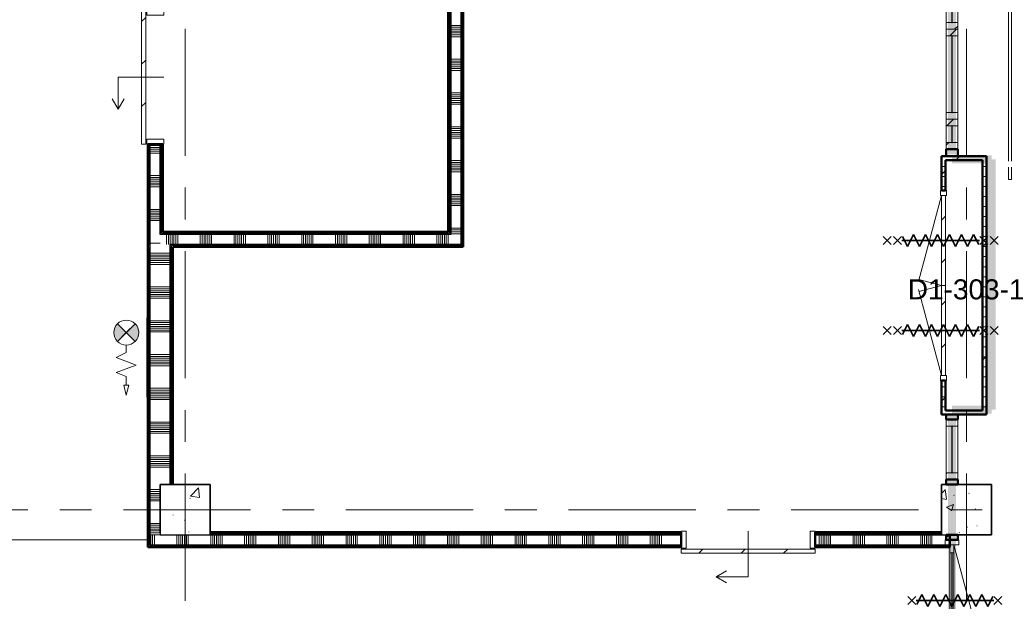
# Model space of a CAD drawing. Extents: x -2538 to 83400, y -8040 to 61900.
# Tile 75 of 105: x 68547 to 78377, y 6885 to 12695. Entities that reach past the tile are written whole.
import ezdxf

# ---------------------------------------------------------------- set-up
doc = ezdxf.new("R2010")
doc.units = 0
doc.header["$LTSCALE"] = 100
doc.linetypes.add('SCHEIDING_BRANDWEREND30', pattern=[4, 0.8, -2.4, 0.8])
doc.linetypes.add('stramien', pattern=[22.225, 12.7, -3.175, 3.175, -3.175])
for name, color, linetype, lineweight in [('00---0--FM-RUIMTENR', 7, 'Continuous', 18), ('BA20----_WANDEN', 14, 'Continuous', 50), ('BL$1A---_ALGEMEEN', 7, 'Continuous', 18), ('BL$7A---_STRAMIEN', 7, 'Continuous', 18), ('BL$8F---_HID-WAND', 7, 'Continuous', 18), ('BL20----_WANDEN', 7, 'Continuous', 25), ('BL28----_CONSTRUCTIES', 4, 'Continuous', 18), ('BL30----_BRANDSYMBOLEN', 14, 'Continuous', 35), ('BL30----_KOZIJNEN', 14, 'Continuous', 25), ('BL34----_BALUSTRADES', 1, 'Continuous', 18), ('BL40----_BRANDWERENDESCHEIDING_30MIN', 10, 'SCHEIDING_BRANDWEREND30', 80), ('BL80----_IN-LOS', 6, 'Continuous', 18)]:
    doc.layers.add(name, color=color, linetype=linetype, lineweight=lineweight)
doc.styles.add('Arial', font='arial.ttf', dxfattribs={"height": 200})
pattern_1 = [(50, (1253.4, 5927.3), (728.7365, -63.756), [76.2, -838.2]), (355, (1253.4, 5927.3), (-140.9716, 764.2276), [60.96, -670.56]), (100.451, (1314.1, 5922), (587.77, 700.467), [64.76, -712.36]), (46.184, (1253.4, 6130.5), (1084.316, -168.171), [114.3, -1257.3]), (96.636, (1343.8, 6116.5), (949.61, 989.71), [97.14, -1068.54]), (351.184, (1253.4, 6130.5), (949.62, 989.701), [91.44, -1005.84]), (21, (1355, 6079.7), (606.458, -409.0606), [76.2, -838.2]), (326, (1355, 6079.7), (247.208, 736.753), [60.96, -670.56]), (71.451, (1405.5, 6045.6), (853.668, 327.6855), [64.76, -712.36]), (37.5, (1253.4, 5927.32), (12.3547, 338.2201), [3.353, -659.079, 3.353, -677.367, -673.1]), (37.5, (1253.4, 5927.32), (12.3547, 338.2201), [-1343.152, 3.353, -669.747]), (7.5, (1253.4, 5927.32), (267.2789, 400.7221), [3.353, -384.759, 3.353, -643.839, -256.54]), (7.5, (1253.4, 5927.32), (267.2789, 400.7221), [-1035.304, 3.353, -253.187]), (327.5, (1026.82, 5927.32), (542.3633, -22.9153), [3.353, -250.647, 3.353, -789.127, -1051.56]), (327.5, (1026.82, 5927.32), (542.3633, -22.9153), [-1046.48, 3.353, -1048.207]), (317.5, (925.22, 5927.3), (592.517, 101.707), [3.353, -326.847, 3.353, -522.935, -746.76]), (317.5, (925.22, 5927.3), (592.517, 101.707), [-856.488, 3.353, -743.407])]
pattern_2 = [(45, (1253.4, 5927.3), (-353.5534, 353.5534), [])]
pattern_3 = [(270, (71275, 10575), (500, 2e-12), []), (270, (71225, 10575), (500, 2e-12), []), (270, (71175, 10575), (500, 2e-12), []), (270, (71125, 10575), (500, 2e-12), [])]
pattern_4 = [(1e-13, (72825, 15475), (-9e-13, 500), []), (1e-13, (72825, 15425), (-9e-13, 500), []), (1e-13, (72825, 15375), (-9e-13, 500), []), (1e-13, (72825, 15325), (-9e-13, 500), [])]
pattern_5 = [(90, (74030, 7425), (-500, -2e-12), []), (90, (74080, 7425), (-500, -2e-12), []), (90, (74130, 7425), (-500, -2e-12), []), (90, (74180, 7425), (-500, -2e-12), [])]
pattern_6 = [(180, (70075, 9437.5), (-2e-12, -500), []), (180, (70075, 9487.5), (-2e-12, -500), []), (180, (70075, 9537.5), (-2e-12, -500), []), (180, (70075, 9587.5), (-2e-12, -500), [])]
pattern_7 = [(0, (1253.39, 5927.32), (0, 100), []), (45, (1253.4, 5927.3), (-565.6854, 565.6854), [])]
pattern_8 = [(315, (-3992.68, 76516.6), (212.132, 212.132), [])]
pattern_9 = [(135, (530.18, -76601.6), (-212.132, -212.132), [])]
pattern_10 = [(180, (69975, 23375), (6e-13, -500), []), (180, (69975, 23425), (6e-13, -500), []), (180, (69975, 23475), (6e-13, -500), []), (180, (69975, 23525), (6e-13, -500), [])]

# ---------------------------------------------------------------- blocks, each defined once
blk = doc.blocks.new('32_DR_AMC_s_enkele schuifdeur_dt1 - 1340x2160-V93-1')
at = {"layer": 'BL30----_KOZIJNEN', "lineweight": 18}
h = blk.add_hatch(dxfattribs=at)
h.set_pattern_fill('FP_450', color=256, style=0, pattern_type=2)
h.set_pattern_definition([(135, (6517.7, -68646.6), (-500, -500), []), (135, (6517.7, -68476.6), (-500, -500), []), (135, (6517.7, -68466.6), (-500, -500), []), (135, (6517.7, -68456.6), (-500, -500), []), (135, (6517.7, -68446.6), (-500, -500), []), (135, (6517.7, -68436.6), (-500, -500), []), (135, (6517.7, -68426.6), (-500, -500), []), (135, (6517.7, -68416.6), (-500, -500), [])])
h.paths.add_polyline_path([(995, -85), (995, 85), (945, 85), (945, -85)], flags=0)
h = blk.add_hatch(dxfattribs=at)
h.set_pattern_fill('FP_451', color=256, style=0, pattern_type=2)
h.set_pattern_definition([(135, (6517.68, -68646.6), (-212.132, -212.132), [])])
h.paths.add_polyline_path([(995, -95), (-345, -95), (-345, -135), (995, -135)], flags=0)
at = {"layer": 'BL$1A---_ALGEMEEN'}
for p, q in [((325, 84.9), (325, -371)), ((325, -371), (645, -371)), ((645, -371), (541.1, -311)), ((645, -371), (541.1, -431))]:
    blk.add_line(p, q, dxfattribs=at)
at = {"layer": 'BL30----_KOZIJNEN', "lineweight": 18}
for p, q in [((-345, -85), (-345, 85)), ((-345, 85), (-295, 85)), ((-295, 85), (-295, -85)), ((945, -85), (945, 85)), ((945, 85), (995, 85)), ((995, 85), (995, -85)), ((-295, -85), (-345, -85)), ((-345, -95), (995, -95)), ((-345, -135), (-345, -95)), ((995, -85), (945, -85)), ((995, -95), (995, -135)), ((995, -135), (-345, -135))]:
    blk.add_line(p, q, dxfattribs=at)
blk = doc.blocks.new('32_DR_AMC_s_enkele schuifdeur_dt1 - 1340x2160-V106-1')
at = {"layer": 'BL30----_KOZIJNEN', "lineweight": 18}
h = blk.add_hatch(dxfattribs=at)
h.set_pattern_fill('FP_483', color=256, style=0, pattern_type=2)
h.set_pattern_definition([(225, (74891.6, 1572.68), (212.132, -212.132), [])])
h.paths.add_polyline_path([(995, 135), (-345, 135), (-345, 95), (995, 95)], flags=0)
at = {"layer": 'BL$1A---_ALGEMEEN'}
for p, q in [((645, 371), (541.1, 431)), ((325, -84.9), (325, 371)), ((325, 371), (645, 371)), ((645, 371), (541.1, 311))]:
    blk.add_line(p, q, dxfattribs=at)
at = {"layer": 'BL30----_KOZIJNEN', "lineweight": 18}
for p, q in [((995, 135), (-345, 135)), ((-345, 135), (-345, 95)), ((995, 95), (995, 135)), ((-345, 95), (995, 95)), ((-295, 85), (-345, 85)), ((-345, 85), (-345, -85)), ((-295, -85), (-295, 85)), ((995, 85), (945, 85)), ((945, 85), (945, -85)), ((995, -85), (995, 85)), ((-345, -85), (-295, -85)), ((945, -85), (995, -85))]:
    blk.add_line(p, q, dxfattribs=at)
blk = doc.blocks.new('32_WN_AMC_h_raam met bovenlicht - 900x2700 bovenlicht 2014_wbdbo30-V127-1')
at = {"layer": 'BL30----_KOZIJNEN', "lineweight": 18}
h = blk.add_hatch(dxfattribs=at)
h.set_pattern_fill('FP_538', color=256, style=0, pattern_type=2)
h.set_pattern_definition([(135, (7122.68, -76601.61), (-91.92388, -91.92388), [])])
h.paths.add_polyline_path([(450, -57), (450, 57), (383, 57), (383, -57)], flags=0)
h.paths.add_polyline_path([(-383, -57), (-383, 57), (-450, 57), (-450, -57)], flags=0)
for p, q in [((-450, 57), (-450, -57)), ((-383, 57), (-450, 57)), ((-383, -57), (-383, 57)), ((383, 57), (-383, 57)), ((450, 57), (383, 57)), ((383, 57), (383, -57)), ((450, -57), (450, 57)), ((-450, -57), (-383, -57)), ((-383, -57), (383, -57)), ((383, -57), (450, -57))]:
    blk.add_line(p, q, dxfattribs=at)
at = {"layer": 'BL30----_KOZIJNEN'}
for p, q in [((383, 3), (-383, 3)), ((-383, 3), (-383, -3)), ((383, -3), (383, 3)), ((-383, -3), (383, -3))]:
    blk.add_line(p, q, dxfattribs=at)
blk = doc.blocks.new('32_WN_AMC_h_raam met bovenlicht - 900x2700 bovenlicht 2014_wbdbo30-V128-1')
at = {"layer": 'BL30----_KOZIJNEN', "lineweight": 18}
h = blk.add_hatch(dxfattribs=at)
h.set_pattern_fill('FP_539', color=256, style=0, pattern_type=2)
h.set_pattern_definition([(135, (6222.68, -76601.61), (-91.92388, -91.92388), [])])
h.paths.add_polyline_path([(450, -57), (450, 57), (383, 57), (383, -57)], flags=0)
h.paths.add_polyline_path([(-383, -57), (-383, 57), (-450, 57), (-450, -57)], flags=0)
for p, q in [((-450, 57), (-450, -57)), ((-383, 57), (-450, 57)), ((-383, -57), (-383, 57)), ((383, 57), (-383, 57)), ((450, 57), (383, 57)), ((383, 57), (383, -57)), ((450, -57), (450, 57)), ((-450, -57), (-383, -57)), ((-383, -57), (383, -57)), ((383, -57), (450, -57))]:
    blk.add_line(p, q, dxfattribs=at)
at = {"layer": 'BL30----_KOZIJNEN'}
for p, q in [((383, 3), (-383, 3)), ((-383, 3), (-383, -3)), ((383, -3), (383, 3)), ((-383, -3), (383, -3))]:
    blk.add_line(p, q, dxfattribs=at)
blk = doc.blocks.new('32_WN_AMC_h_raam met bovenlicht - 300x2700 bovenlicht 2014_wbdbo30-2957931-1')
at = {"layer": 'BL30----_KOZIJNEN', "lineweight": 18}
h = blk.add_hatch(dxfattribs=at)
h.set_pattern_fill('FP_540', color=256, style=0, pattern_type=2)
h.set_pattern_definition([(135, (5622.68, -76601.61), (-91.92388, -91.92388), [])])
h.paths.add_polyline_path([(150, 57), (83, 57), (83, -57), (150, -57), (150, 4.3)], flags=0)
h.paths.add_polyline_path([(-83, 57), (-150, 57), (-150, -57), (-83, -57), (-83, 4.3)], flags=0)
for p, q in [((-150, 57), (-150, -57)), ((-83, 57), (-150, 57)), ((-83, -57), (-83, 57)), ((83, 57), (-83, 57)), ((150, 57), (83, 57)), ((83, 57), (83, -57)), ((150, -57), (150, 57)), ((-150, -57), (-83, -57)), ((-83, -57), (83, -57)), ((83, -57), (150, -57))]:
    blk.add_line(p, q, dxfattribs=at)
at = {"layer": 'BL30----_KOZIJNEN'}
for p, q in [((83, 3), (-83, 3)), ((-83, 3), (-83, -3)), ((83, -3), (83, 3)), ((-83, -3), (83, -3))]:
    blk.add_line(p, q, dxfattribs=at)
blk = doc.blocks.new('32_DR_AMC_s_dubbele deur_dt1 - 1900x2160_wbdbo60-V129-1')
at = {"layer": 'BL30----_KOZIJNEN', "lineweight": 18}
h = blk.add_hatch(dxfattribs=at)
h.set_pattern_fill('FP_541', color=256, style=0, pattern_type=2)
h.set_pattern_definition(pattern_8)
h.paths.add_polyline_path([(-780, -20), (120, -20), (120, 20), (-780, 20)], flags=0)
h = blk.add_hatch(dxfattribs=at)
h.set_pattern_fill('FP_541', color=256, style=0, pattern_type=2)
h.set_pattern_definition(pattern_8)
h.paths.add_polyline_path([(120, -20), (1020, -20), (1020, 20), (120, 20)], flags=0)
at = {"layer": 'BL30----_BRANDSYMBOLEN'}
for p, q in [((-370, 603.6), (-290, 523.6)), ((-290, 603.6), (-370, 523.6)), ((610, 603.6), (530, 523.6)), ((530, 603.6), (610, 523.6)), ((-290, 498.7), (-370, 418.6)), ((-370, 498.7), (-290, 418.6)), ((530, 498.7), (610, 418.6)), ((610, 498.7), (530, 418.6)), ((-270, 358.6), (-370, 408.6)), ((-330, 416.3), (-330, -358.7)), ((-330, 416.3), (-330, -358.7)), ((510, 358.6), (610, 408.6)), ((570, 416.3), (570, -358.7)), ((570, 416.3), (570, -358.7)), ((-390, 298.6), (-270, 358.6)), ((-270, 238.6), (-390, 298.6)), ((630, 298.6), (510, 358.6)), ((510, 238.6), (630, 298.6)), ((-390, 178.6), (-270, 238.6)), ((630, 178.6), (510, 238.6)), ((-270, 118.6), (-390, 178.6)), ((-390, 58.6), (-270, 118.6)), ((510, 118.6), (630, 178.6)), ((630, 58.6), (510, 118.6)), ((-270, -1.4), (-390, 58.6)), ((510, -1.4), (630, 58.6)), ((-390, -61.4), (-270, -1.4)), ((-270, -121.4), (-390, -61.4)), ((630, -61.4), (510, -1.4)), ((510, -121.4), (630, -61.4)), ((-390, -181.4), (-270, -121.4)), ((-270, -241.4), (-390, -181.4)), ((630, -181.4), (510, -121.4)), ((510, -241.4), (630, -181.4)), ((-390, -301.4), (-270, -241.4)), ((630, -301.4), (510, -241.4)), ((-290, -351.4), (-390, -301.4)), ((-370, -361.4), (-290, -441.4)), ((-290, -361.4), (-370, -441.4)), ((530, -351.4), (630, -301.4)), ((610, -361.4), (530, -441.4)), ((530, -361.4), (610, -441.4)), ((-370, -466.4), (-290, -546.4)), ((-290, -466.4), (-370, -546.4)), ((610, -466.4), (530, -546.4)), ((530, -466.4), (610, -546.4))]:
    blk.add_line(p, q, dxfattribs=at)
at = {"layer": 'BL30----_KOZIJNEN', "lineweight": 18}
for p, q in [((-780, 20), (79, 250.2)), ((120, 20), (59.7, 245)), ((120, 20), (180.3, 245)), ((1020, 20), (161, 250.2)), ((-780, 30), (-830, 30)), ((-830, 30), (-830, -30)), ((-780, -30), (-780, 30)), ((120, 20), (-780, 20)), ((-780, 20), (-780, -20)), ((120, -20), (120, 20)), ((1020, 20), (120, 20)), ((120, 20), (120, -20)), ((1070, 30), (1020, 30)), ((1020, 30), (1020, -30)), ((1020, -20), (1020, 20)), ((1070, -30), (1070, 30)), ((-830, -30), (-780, -30)), ((-780, -20), (120, -20)), ((120, -20), (1020, -20)), ((1020, -30), (1070, -30))]:
    blk.add_line(p, q, dxfattribs=at)
blk = doc.blocks.new('32_WN_AMC_h_raam met bovenlicht - 600x2700 bovenlicht 2014_wbdbo30-V130-1')
at = {"layer": 'BL30----_KOZIJNEN', "lineweight": 18}
h = blk.add_hatch(dxfattribs=at)
h.set_pattern_fill('FP_542', color=256, style=0, pattern_type=2)
h.set_pattern_definition([(135, (2472.68, -76601.61), (-91.92388, -91.92388), [])])
h.paths.add_polyline_path([(300, -57), (300, 57), (233, 57), (233, -57)], flags=0)
h.paths.add_polyline_path([(-233, -57), (-233, 57), (-300, 57), (-300, -57)], flags=0)
for p, q in [((-300, 57), (-300, -57)), ((-233, 57), (-300, 57)), ((-233, -57), (-233, 57)), ((233, 57), (-233, 57)), ((300, 57), (233, 57)), ((233, 57), (233, -57)), ((300, -57), (300, 57)), ((-300, -57), (-233, -57)), ((-233, -57), (233, -57)), ((233, -57), (300, -57))]:
    blk.add_line(p, q, dxfattribs=at)
at = {"layer": 'BL30----_KOZIJNEN'}
for p, q in [((233, 3), (-233, 3)), ((-233, 3), (-233, -3)), ((233, -3), (233, 3)), ((-233, -3), (233, -3))]:
    blk.add_line(p, q, dxfattribs=at)
blk = doc.blocks.new('32_DR_AMC_s_dubbele deur met bovenpaneel_dt5 - 2325x2700_wbdbo30-2935310-1')
at = {"layer": 'BL30----_KOZIJNEN', "lineweight": 18}
h = blk.add_hatch(dxfattribs=at)
h.set_pattern_fill('FP_546', color=256, style=0, pattern_type=2)
h.set_pattern_definition([(135, (530.2, -76601.6), (-500, -500), []), (135, (530.2, -76431.6), (-500, -500), []), (135, (530.2, -76421.6), (-500, -500), []), (135, (530.2, -76411.6), (-500, -500), []), (135, (530.2, -76401.6), (-500, -500), []), (135, (530.2, -76391.6), (-500, -500), []), (135, (530.2, -76381.6), (-500, -500), []), (135, (530.2, -76371.6), (-500, -500), [])])
h.paths.add_polyline_path([(1282.5, -67), (1282.5, 67), (1232.5, 67), (1232.5, -67)], flags=0)
h.paths.add_polyline_path([(-992.5, 67), (-1042.5, 67), (-1042.5, -67), (-992.5, -67), (-992.5, 4.3)], flags=0)
h = blk.add_hatch(dxfattribs=at)
h.set_pattern_fill('FP_545', color=256, style=0, pattern_type=2)
h.set_pattern_definition(pattern_9)
h.paths.add_polyline_path([(120, 20), (40, 20), (40, -20), (120, -20)], flags=0)
h.paths.add_polyline_path([(-912.5, 20), (-992.5, 20), (-992.5, -20), (-912.5, -20), (-912.5, 4.3)], flags=0)
h = blk.add_hatch(dxfattribs=at)
h.set_pattern_fill('FP_545', color=256, style=0, pattern_type=2)
h.set_pattern_definition(pattern_9)
h.paths.add_polyline_path([(1232.5, 20), (1152.5, 20), (1152.5, -20), (1232.5, -20)], flags=0)
h.paths.add_polyline_path([(200, -20), (200, 20), (120, 20), (120, -20)], flags=0)
at = {"layer": 'BL30----_BRANDSYMBOLEN'}
for p, q in [((-396.2, 498.7), (-476.2, 418.6)), ((-476.2, 498.7), (-396.2, 418.6)), ((636.2, 498.7), (716.2, 418.6)), ((716.2, 498.7), (636.2, 418.6)), ((-376.2, 358.6), (-476.2, 408.6)), ((-436.3, 416.3), (-436.3, -358.7)), ((-436.3, 416.3), (-436.3, -358.7)), ((616.2, 358.6), (716.2, 408.6)), ((676.2, 416.3), (676.2, -358.7)), ((676.2, 416.3), (676.2, -358.7)), ((-496.3, 298.6), (-376.2, 358.6)), ((-376.2, 238.6), (-496.3, 298.6)), ((736.3, 298.6), (616.2, 358.6)), ((616.2, 238.6), (736.3, 298.6)), ((-496.3, 178.6), (-376.2, 238.6)), ((736.3, 178.6), (616.2, 238.6)), ((-376.2, 118.6), (-496.3, 178.6)), ((-496.3, 58.6), (-376.2, 118.6)), ((616.2, 118.6), (736.3, 178.6)), ((736.3, 58.6), (616.2, 118.6)), ((-376.2, -1.4), (-496.3, 58.6)), ((616.2, -1.4), (736.3, 58.6)), ((-496.3, -61.4), (-376.2, -1.4)), ((-376.2, -121.4), (-496.3, -61.4)), ((736.3, -61.4), (616.2, -1.4)), ((616.2, -121.4), (736.3, -61.4)), ((-496.3, -181.4), (-376.2, -121.4)), ((-376.2, -241.4), (-496.3, -181.4)), ((736.3, -181.4), (616.2, -121.4)), ((616.2, -241.4), (736.3, -181.4)), ((-496.3, -301.4), (-376.2, -241.4)), ((736.3, -301.4), (616.2, -241.4)), ((-396.3, -351.4), (-496.3, -301.4)), ((-476.2, -361.4), (-396.2, -441.4)), ((-396.2, -361.4), (-476.2, -441.4)), ((716.2, -361.4), (636.2, -441.4)), ((636.2, -361.4), (716.2, -441.4)), ((636.3, -351.4), (736.3, -301.4))]:
    blk.add_line(p, q, dxfattribs=at)
at = {"layer": 'BL30----_KOZIJNEN', "lineweight": 18}
for p, q in [((-992.5, 20), (64.8, 303.3)), ((120, 20), (45.5, 298.1)), ((120, 20), (194.5, 298.1)), ((1232.5, 20), (175.2, 303.3)), ((-1042.5, 67), (-1042.5, -67)), ((-992.5, 67), (-1042.5, 67)), ((-992.5, -67), (-992.5, 67)), ((-912.5, 20), (-992.5, 20)), ((-992.5, 20), (-992.5, -20)), ((-912.5, -20), (-912.5, 20)), ((-912.5, 20), (40, 20)), ((40, 3), (-912.5, 3)), ((-912.5, 3), (-912.5, -3)), ((120, 20), (40, 20)), ((40, 20), (40, -20)), ((40, -3), (40, 3)), ((120, -20), (120, 20)), ((200, 20), (120, 20)), ((120, 20), (120, -20)), ((200, -20), (200, 20)), ((200, 20), (1152.5, 20)), ((1152.5, 3), (200, 3)), ((200, 3), (200, -3)), ((1232.5, 20), (1152.5, 20)), ((1152.5, 20), (1152.5, -20)), ((1152.5, -3), (1152.5, 3)), ((1282.5, 67), (1232.5, 67)), ((1232.5, 67), (1232.5, -67)), ((1232.5, -20), (1232.5, 20)), ((1282.5, -67), (1282.5, 67)), ((-1042.5, -67), (-992.5, -67)), ((-992.5, -20), (-912.5, -20)), ((-912.5, -3), (40, -3)), ((40, -20), (-912.5, -20)), ((40, -20), (120, -20)), ((120, -20), (200, -20)), ((200, -3), (1152.5, -3)), ((1152.5, -20), (200, -20)), ((1152.5, -20), (1232.5, -20)), ((1232.5, -67), (1282.5, -67))]:
    blk.add_line(p, q, dxfattribs=at)
blk = doc.blocks.new('65_SE_brandslanghaspel in kast-3D - 810 x 215 x 915-1263130-1')
at = {"layer": 'BL$1A---_ALGEMEEN'}
blk.add_hatch(color=256, dxfattribs=at).paths.add_polyline_path([(51, 426.8), (139.4, 338.4), (227.7, 426.8), (205.9, 444.3), (180.6, 456.4), (153.4, 462.7), (125.4, 462.7), (98.1, 456.4), (72.8, 444.3)], flags=0)
at = {"layer": 'BL80----_IN-LOS'}
blk.add_hatch(color=256, dxfattribs=at).paths.add_polyline_path([(51, 250), (72.9, 232.6), (98.1, 220.4), (125.4, 214.2), (153.4, 214.2), (180.7, 220.4), (205.9, 232.6), (227.7, 250.1), (139.3, 338.4), (103.8, 302.9)], flags=0)
at = {"layer": 'BL$1A---_ALGEMEEN'}
for p, q in [((-260.7, 438.4), (-300.6, 338.4)), ((-185.6, 238.4), (-260.7, 438.4)), ((-110.6, 438.4), (-185.6, 238.4)), ((-60.7, 338.4), (-110.6, 438.4)), ((50.9, 250), (227.8, 426.8)), ((227.8, 250), (50.9, 426.8)), ((51, 426.8), (139.4, 338.4)), ((139.4, 338.4), (227.7, 426.8)), ((-385.7, 363.4), (-485.7, 338.4)), ((-485.7, 338.4), (-385.7, 313.4)), ((-385.7, 313.4), (-385.7, 363.4)), ((-300.6, 338.4), (-385.7, 338.4)), ((14.3, 338.4), (-60.7, 338.4)), ((139.3, 338.4), (51, 250)), ((227.7, 250.1), (139.3, 338.4)), ((-456.5, 125), (-504.6, 133.2)), ((-504.6, 133.2), (285.3, 133.2)), ((-504.6, 125), (-504.6, 133.2)), ((-456.5, 125), (-504.6, 133.2)), ((-504.6, 133.2), (285.3, 133.2)), ((-504.6, 125), (-504.6, 133.2)), ((237.2, 125), (285.3, 133.2)), ((237.2, 125), (285.3, 133.2)), ((285.3, 133.2), (285.3, 125)), ((285.3, 133.2), (285.3, 125))]:
    blk.add_line(p, q, dxfattribs=at)
blk.add_circle((139.4, 338.4), 125, dxfattribs=at)
for centre, start, end in [((139.4, 338.5), 44.97827, 135.02173), ((139.3, 338.4), 224.99346, 315.03692)]:
    blk.add_arc(centre, 125, start, end, dxfattribs=at)
blk = doc.blocks.new('Railing - AL_34_baluster_ rond met afstandhouders_enkel-1404252-1')
at = {"layer": 'BL34----_BALUSTRADES'}
for p, q in [((124, 2.5), (29.7, 2.5)), ((124, 30), (184, 30)), ((124, 30), (124, -30)), ((124, -2.5), (124, 2.5)), ((184, -30), (184, 30)), ((29.9, -2.5), (124, -2.5)), ((184, -30), (124, -30))]:
    blk.add_line(p, q, dxfattribs=at)
for radius, start, end in [(30, 95.32624, 269.45054), (26, 0, 180), (25, 360, 180), (30, 269.45054, 95.32624), (26, 180, 0), (25, 180, 360)]:
    blk.add_arc((0, 0), radius, start, end, dxfattribs=at)
blk = doc.blocks.new('Railing - Railing-1406585-1')
at = {"layer": 'BL34----_BALUSTRADES'}
for p, q in [((77166.6, 8872.7), (77196.6, 8872.7)), ((77166.6, 8752.7), (77166.6, 8872.7)), ((77196.6, 8752.7), (77196.6, 8872.7)), ((77166.6, 7052.7), (77166.6, 8692.7)), ((77196.6, 7052.7), (77196.6, 8692.7)), ((77166.6, 5352.7), (77166.6, 6992.7)), ((77196.6, 5352.7), (77196.6, 6992.7)), ((77166.6, 5172.7), (77166.6, 5292.7)), ((77196.6, 5172.7), (77196.6, 5292.7)), ((77196.6, 5172.7), (77166.6, 5172.7))]:
    blk.add_line(p, q, dxfattribs=at)
at = {"extrusion": (0, 0, -1), "zscale": -1, "rotation": 180}
blk.add_blockref('Railing - AL_34_baluster_ rond met afstandhouders_enkel-1404252-1', (-77031.6, 7022.7), dxfattribs=at)

msp = doc.modelspace()

# ---------------------------------------------------------------- hatches: boundary and pattern name
at = {"layer": 'BA20----_WANDEN', "lineweight": 18}
h = msp.add_hatch(dxfattribs=at)
h.set_pattern_fill('FP_652', color=256, angle=90, style=0, pattern_type=2)
h.set_pattern_definition(pattern_10)
h.paths.add_polyline_path([(69837.5, 10425), (69837.5, 11450), (69825, 11450), (69825, 10425)], flags=0)
h.paths.add_polyline_path([(69825, 12790), (69837.5, 12790), (69837.5, 18410), (69825, 18410), (69825, 13128)], flags=0)
h.paths.add_polyline_path([(69837.5, 19750), (69837.5, 21650), (69825, 21650), (69825, 19750)], flags=0)
h.paths.add_polyline_path([(69837.5, 22990), (69837.5, 26750), (69825, 26750), (69825, 22990)], flags=0)
h.paths.add_polyline_path([(69837.5, 28090), (69837.5, 33885), (69825, 33885), (69825, 28090)], flags=0)
h.paths.add_polyline_path([(69825, 35225), (69837.5, 35225), (69837.5, 35925), (69825, 35925), (69825, 35445.5)], flags=0)
h = msp.add_hatch(dxfattribs=at)
h.set_pattern_fill('FP_652', color=256, angle=90, style=0, pattern_type=2)
h.set_pattern_definition(pattern_10)
h.paths.add_polyline_path([(69837.5, 10437.5), (69850, 10437.5), (69850, 11450), (69837.5, 11450), (69837.5, 10450)], flags=0)
h.paths.add_polyline_path([(69850, 12790), (69850, 18410), (69837.5, 18410), (69837.5, 12790)], flags=0)
h.paths.add_polyline_path([(69837.5, 19750), (69850, 19750), (69850, 21650), (69837.5, 21650), (69837.5, 19823.3)], flags=0)
h.paths.add_polyline_path([(69850, 22990), (69850, 26750), (69837.5, 26750), (69837.5, 22990)], flags=0)
h.paths.add_polyline_path([(69837.5, 28090), (69850, 28090), (69850, 33885), (69837.5, 33885), (69837.5, 30982)], flags=0)
h.paths.add_polyline_path([(69837.5, 35225), (69850, 35225), (69850, 35925), (69837.5, 35925), (69837.5, 35445.5)], flags=0)
h = msp.add_hatch(dxfattribs=at)
h.set_pattern_fill('FP_653', color=256, angle=90, style=0, pattern_type=2)
h.set_pattern_definition([(180, (69975, 23175), (4e-13, -337.5), []), (180, (69975, 23193.75), (4e-13, -337.5), []), (180, (69975, 23212.5), (4e-13, -337.5), []), (180, (69975, 23231.25), (4e-13, -337.5), []), (180, (69975, 23250), (4e-13, -337.5), []), (180, (69975, 23268.75), (4e-13, -337.5), []), (180, (69975, 23287.5), (4e-13, -337.5), [])])
h.paths.add_polyline_path([(69950, 10450), (69950, 11450), (69850, 11450), (69850, 10450), (69911.1, 10450)], flags=0)
h.paths.add_polyline_path([(69850, 12790), (69950, 12790), (69950, 18410), (69850, 18410), (69850, 13128)], flags=0)
h.paths.add_polyline_path([(69950, 19750), (69950, 21650), (69850, 21650), (69850, 19750)], flags=0)
h.paths.add_polyline_path([(69850, 22990), (69950, 22990), (69950, 26750), (69850, 26750), (69850, 24286.7)], flags=0)
h.paths.add_polyline_path([(69950, 28090), (69950, 33885), (69850, 33885), (69850, 28090)], flags=0)
h.paths.add_polyline_path([(69950, 35225), (69950, 35925), (69850, 35925), (69850, 35225)], flags=0)
h = msp.add_hatch(dxfattribs=at)
h.set_pattern_fill('FP_652', color=256, angle=90, style=0, pattern_type=2)
h.set_pattern_definition(pattern_10)
h.paths.add_polyline_path([(69950, 10550), (69962.5, 10550), (69962.5, 11450), (69950, 11450), (69950, 10896.3)], flags=0)
h.paths.add_polyline_path([(69950, 12790), (69962.5, 12790), (69962.5, 15350), (69950, 15350), (69950, 13128)], flags=0)
h.paths.add_polyline_path([(69962.5, 15850), (69962.5, 18410), (69950, 18410), (69950, 15850)], flags=0)
h.paths.add_polyline_path([(69962.5, 19750), (69962.5, 20650), (69950, 20650), (69950, 19750)], flags=0)
h.paths.add_polyline_path([(69950, 20750), (69962.5, 20750), (69962.5, 21650), (69950, 21650)], flags=0)
h.paths.add_polyline_path([(69950, 22990), (69962.5, 22990), (69962.5, 23150), (69950, 23150)], flags=0)
h.paths.add_polyline_path([(69950, 23650), (69962.5, 23650), (69962.5, 25450.1), (69950, 25450.1), (69950, 24286.7)], flags=0)
h.paths.add_polyline_path([(69950, 25550.1), (69962.5, 25550.1), (69962.5, 26750), (69950, 26750), (69950, 26518.5)], flags=0)
h.paths.add_polyline_path([(69950, 28090), (69962.5, 28090), (69962.5, 30950), (69950, 30950)], flags=0)
h.paths.add_polyline_path([(69950, 31550), (69962.5, 31550), (69962.5, 33885), (69950, 33885), (69950, 33213.7)], flags=0)
h.paths.add_polyline_path([(69962.5, 35225), (69962.5, 35925), (69950, 35925), (69950, 35225)], flags=0)
h = msp.add_hatch(dxfattribs=at)
h.set_pattern_fill('FP_652', color=256, angle=90, style=0, pattern_type=2)
h.set_pattern_definition(pattern_10)
h.paths.add_polyline_path([(69975, 10562.5), (69975, 11450), (69962.5, 11450), (69962.5, 10562.5)], flags=0)
h.paths.add_polyline_path([(69962.5, 12790), (69975, 12790), (69975, 15350), (69962.5, 15350), (69962.5, 13128)], flags=0)
h.paths.add_polyline_path([(69975, 15850), (69975, 18410), (69962.5, 18410), (69962.5, 15850)], flags=0)
h.paths.add_polyline_path([(69975, 19750), (69975, 20637.5), (69962.5, 20637.5), (69962.5, 19750)], flags=0)
h.paths.add_polyline_path([(69975, 20762.5), (69975, 21650), (69962.5, 21650), (69962.5, 20762.5)], flags=0)
h.paths.add_polyline_path([(69962.5, 22990), (69975, 22990), (69975, 23150), (69962.5, 23150)], flags=0)
h.paths.add_polyline_path([(69962.5, 23650), (69975, 23650), (69975, 25437.6), (69962.5, 25437.6), (69962.5, 24286.7)], flags=0)
h.paths.add_polyline_path([(69962.5, 25562.6), (69975, 25562.6), (69975, 26750), (69962.5, 26750), (69962.5, 26518.5)], flags=0)
h.paths.add_polyline_path([(69962.5, 28090), (69975, 28090), (69975, 30950), (69962.5, 30950)], flags=0)
h.paths.add_polyline_path([(69962.5, 31562.5), (69975, 31562.5), (69975, 33885), (69962.5, 33885), (69962.5, 33213.7)], flags=0)
h.paths.add_polyline_path([(69975, 35225), (69975, 35925), (69962.5, 35925), (69962.5, 35225)], flags=0)
h = msp.add_hatch(dxfattribs=at)
h.set_pattern_fill('FP_126', color=256, angle=90, style=0, pattern_type=2)
h.set_pattern_definition([(360, (72825, 15675), (2e-12, 337.5), []), (360, (72825, 15656.25), (2e-12, 337.5), []), (360, (72825, 15637.5), (2e-12, 337.5), []), (360, (72825, 15618.75), (2e-12, 337.5), []), (360, (72825, 15600), (2e-12, 337.5), []), (360, (72825, 15581.25), (2e-12, 337.5), []), (360, (72825, 15562.5), (2e-12, 337.5), [])])
h.paths.add_polyline_path([(72850, 10550), (72950, 10550), (72950, 20750), (72850, 20750), (72850, 10562.5)], flags=0)
h = msp.add_hatch(dxfattribs=at)
h.set_pattern_fill('FP_125', color=256, angle=90, style=0, pattern_type=2)
h.set_pattern_definition(pattern_4)
h.paths.add_polyline_path([(72950, 10450), (72962.5, 10450), (72962.5, 20762.5), (72950, 20762.5), (72950, 10550)], flags=0)
h = msp.add_hatch(dxfattribs=at)
h.set_pattern_fill('FP_125', color=256, angle=90, style=0, pattern_type=2)
h.set_pattern_definition(pattern_4)
h.paths.add_polyline_path([(72975, 10437.5), (72975, 20775), (72962.5, 20775), (72962.5, 10437.5)], flags=0)
h = msp.add_hatch(dxfattribs=at)
h.set_pattern_fill('FP_125', color=256, angle=90, style=0, pattern_type=2)
h.set_pattern_definition(pattern_4)
h.paths.add_polyline_path([(72850, 10562.5), (72850, 20650), (72837.5, 20650), (72837.5, 10562.5)], flags=0)
h = msp.add_hatch(dxfattribs=at)
h.set_pattern_fill('FP_125', color=256, angle=90, style=0, pattern_type=2)
h.set_pattern_definition(pattern_4)
h.paths.add_polyline_path([(72825, 10575), (72837.5, 10575), (72837.5, 20637.5), (72825, 20637.5), (72825, 13128)], flags=0)
h = msp.add_hatch(dxfattribs=at)
h.set_pattern_fill('FP_44', color=256, style=0, pattern_type=2)
h.set_pattern_definition(pattern_2)
h.paths.add_polyline_path([(77912, 11330), (77912, 11400), (77798, 11400), (77798, 11330)], flags=0)
h.paths.add_polyline_path([(77912, 15300), (77912, 15350), (77798, 15350), (77798, 15300)], flags=0)
h = msp.add_hatch(dxfattribs=at)
h.set_pattern_fill('FP_283', color=256, style=0, pattern_type=2)
h.set_pattern_definition(pattern_7)
h.paths.add_polyline_path([(78160, 11290), (78160, 11330), (77750, 11330), (77750, 11290), (77790, 11290)], flags=0)
h = msp.add_hatch(dxfattribs=at)
h.set_pattern_fill('FP_283', color=256, style=0, pattern_type=2)
h.set_pattern_definition(pattern_7)
h.paths.add_polyline_path([(78160, 8790), (78200, 8790), (78200, 11330), (78160, 11330), (78160, 10896.3)], flags=0)
h = msp.add_hatch(dxfattribs=at)
h.set_pattern_fill('FP_283', color=256, style=0, pattern_type=2)
h.set_pattern_definition(pattern_7)
h.paths.add_polyline_path([(77790, 8790), (77790, 9090), (77750, 9090), (77750, 8790)], flags=0)
h.paths.add_polyline_path([(77750, 10990), (77790, 10990), (77790, 11290), (77750, 11290)], flags=0)
h = msp.add_hatch(dxfattribs=at)
h.set_pattern_fill('FP_124', color=256, angle=-270, style=0, pattern_type=2)
h.set_pattern_definition([(270, (71475, 10575), (337.5, 1e-12), []), (270, (71456.25, 10575), (337.5, 1e-12), []), (270, (71437.5, 10575), (337.5, 1e-12), []), (270, (71418.75, 10575), (337.5, 1e-12), []), (270, (71400, 10575), (337.5, 1e-12), []), (270, (71381.25, 10575), (337.5, 1e-12), []), (270, (71362.5, 10575), (337.5, 1e-12), [])])
h.paths.add_polyline_path([(72950, 10450), (72950, 10550), (69950, 10550), (69950, 10450), (71316.2, 10450)], flags=0)
h = msp.add_hatch(dxfattribs=at)
h.set_pattern_fill('FP_123', color=256, angle=-270, style=0, pattern_type=2)
h.set_pattern_definition(pattern_3)
h.paths.add_polyline_path([(72850, 10550), (72850, 10562.5), (69962.5, 10562.5), (69962.5, 10550), (71316.2, 10550)], flags=0)
h = msp.add_hatch(dxfattribs=at)
h.set_pattern_fill('FP_123', color=256, angle=-270, style=0, pattern_type=2)
h.set_pattern_definition(pattern_3)
h.paths.add_polyline_path([(72837.5, 10562.5), (72837.5, 10575), (69975, 10575), (69975, 10562.5), (71316.2, 10562.5)], flags=0)
h = msp.add_hatch(dxfattribs=at)
h.set_pattern_fill('FP_145', color=256, angle=90, style=0, pattern_type=2)
h.set_pattern_definition(pattern_6)
h.paths.add_polyline_path([(69837.5, 7437.5), (69837.5, 10425), (69825, 10425), (69825, 7437.5)], flags=0)
h = msp.add_hatch(dxfattribs=at)
h.set_pattern_fill('FP_145', color=256, angle=90, style=0, pattern_type=2)
h.set_pattern_definition(pattern_6)
h.paths.add_polyline_path([(69837.5, 7450), (69850, 7450), (69850, 10437.5), (69837.5, 10437.5), (69837.5, 7575)], flags=0)
h = msp.add_hatch(dxfattribs=at)
h.set_pattern_fill('FP_146', color=256, angle=90, style=0, pattern_type=2)
h.set_pattern_definition([(180, (70075, 9237.5), (-1e-12, -337.5), []), (180, (70075, 9256.25), (-1e-12, -337.5), []), (180, (70075, 9275), (-1e-12, -337.5), []), (180, (70075, 9293.75), (-1e-12, -337.5), []), (180, (70075, 9312.5), (-1e-12, -337.5), []), (180, (70075, 9331.25), (-1e-12, -337.5), []), (180, (70075, 9350), (-1e-12, -337.5), [])])
h.paths.add_polyline_path([(69950, 7550), (69950, 8050), (70050, 8050), (70050, 10450), (69850, 10450), (69850, 7550)], flags=0)
h = msp.add_hatch(dxfattribs=at)
h.set_pattern_fill('FP_123', color=256, angle=-270, style=0, pattern_type=2)
h.set_pattern_definition(pattern_3)
h.paths.add_polyline_path([(72962.5, 10437.5), (72962.5, 10450), (70050, 10450), (70050, 10437.5), (71316.2, 10437.5)], flags=0)
h = msp.add_hatch(dxfattribs=at)
h.set_pattern_fill('FP_145', color=256, angle=90, style=0, pattern_type=2)
h.set_pattern_definition(pattern_6)
h.paths.add_polyline_path([(70062.5, 8050), (70062.5, 10437.5), (70050, 10437.5), (70050, 8050)], flags=0)
h = msp.add_hatch(dxfattribs=at)
h.set_pattern_fill('FP_123', color=256, angle=-270, style=0, pattern_type=2)
h.set_pattern_definition(pattern_3)
h.paths.add_polyline_path([(72975, 10425), (72975, 10437.5), (70062.5, 10437.5), (70062.5, 10425), (71316.2, 10425)], flags=0)
h = msp.add_hatch(dxfattribs=at)
h.set_pattern_fill('FP_145', color=256, angle=90, style=0, pattern_type=2)
h.set_pattern_definition(pattern_6)
h.paths.add_polyline_path([(70075, 8050), (70075, 10425), (70062.5, 10425), (70062.5, 8050)], flags=0)
h = msp.add_hatch(dxfattribs=at)
h.set_pattern_fill('FP_143', color=256, angle=90, style=0, pattern_type=2)
h.set_pattern_definition(pattern_5)
h.paths.add_polyline_path([(76490, 7562.5), (77750, 7562.5), (77750, 7575), (76490, 7575)], flags=0)
h.paths.add_polyline_path([(75150, 7562.5), (75150, 7575), (70450, 7575), (70450, 7562.5), (74126.3, 7562.5)], flags=0)
h = msp.add_hatch(dxfattribs=at)
h.set_pattern_fill('FP_144', color=256, angle=90, style=0, pattern_type=2)
h.set_pattern_definition([(90, (73830, 7425), (-337.5, -1e-12), []), (90, (73848.75, 7425), (-337.5, -1e-12), []), (90, (73867.5, 7425), (-337.5, -1e-12), []), (90, (73886.25, 7425), (-337.5, -1e-12), []), (90, (73905, 7425), (-337.5, -1e-12), []), (90, (73923.75, 7425), (-337.5, -1e-12), []), (90, (73942.5, 7425), (-337.5, -1e-12), [])])
h.paths.add_polyline_path([(76936.4, 7450), (77835, 7450), (77835, 7550), (76490, 7550), (76490, 7450)], flags=0)
h.paths.add_polyline_path([(75150, 7450), (75150, 7550), (69850, 7550), (69850, 7450), (74126.3, 7450)], flags=0)
h = msp.add_hatch(dxfattribs=at)
h.set_pattern_fill('FP_143', color=256, angle=90, style=0, pattern_type=2)
h.set_pattern_definition(pattern_5)
h.paths.add_polyline_path([(77750, 7550), (77750, 7562.5), (76490, 7562.5), (76490, 7550), (76936.4, 7550)], flags=0)
h.paths.add_polyline_path([(75150, 7550), (75150, 7562.5), (70450, 7562.5), (70450, 7550), (74126.3, 7550)], flags=0)
h = msp.add_hatch(dxfattribs=at)
h.set_pattern_fill('FP_44', color=256, style=0, pattern_type=2)
h.set_pattern_definition(pattern_2)
h.paths.add_polyline_path([(77798, 5100), (77912, 5100), (77912, 5175), (77798, 5175)], flags=0)
h.paths.add_polyline_path([(77798, 7500), (77912, 7500), (77912, 7550), (77798, 7550)], flags=0)
h = msp.add_hatch(dxfattribs=at)
h.set_pattern_fill('FP_143', color=256, angle=90, style=0, pattern_type=2)
h.set_pattern_definition(pattern_5)
h.paths.add_polyline_path([(76490, 7425), (77835, 7425), (77835, 7437.5), (76490, 7437.5)], flags=0)
h.paths.add_polyline_path([(75150, 7425), (75150, 7437.5), (69825, 7437.5), (69825, 7425), (74126.3, 7425)], flags=0)
h = msp.add_hatch(dxfattribs=at)
h.set_pattern_fill('FP_143', color=256, angle=90, style=0, pattern_type=2)
h.set_pattern_definition(pattern_5)
h.paths.add_polyline_path([(77835, 7437.5), (77835, 7450), (76490, 7450), (76490, 7437.5), (76936.4, 7437.5)], flags=0)
h.paths.add_polyline_path([(74126.3, 7437.5), (75150, 7437.5), (75150, 7450), (69837.5, 7450), (69837.5, 7437.5), (71316.2, 7437.5)], flags=0)
at = {"layer": 'BL28----_CONSTRUCTIES'}
h = msp.add_hatch(dxfattribs=at)
h.set_pattern_fill('FP_1', color=256, style=0, pattern_type=2)
h.set_pattern_definition(pattern_1)
h.paths.add_polyline_path([(69950, 7550), (70450, 7550), (70450, 8050), (69950, 8050), (69950, 7562.5)], flags=0)
h = msp.add_hatch(dxfattribs=at)
h.set_pattern_fill('FP_1', color=256, style=0, pattern_type=2)
h.set_pattern_definition(pattern_1)
h.paths.add_polyline_path([(78250, 7550), (78250, 8050), (77750, 8050), (77750, 7550), (77835, 7550)], flags=0)

# ---------------------------------------------------------------- linework, layer by layer
at = {"layer": 'BL$7A---_STRAMIEN', "linetype": 'stramien'}
for p, q in [((70200, -2000), (70200, 60900)), ((78000, -2000), (78000, 60900)), ((-1537.7, 7800), (83400, 7800)), ((-1537.7, 7800), (83400, 7800))]:
    msp.add_line(p, q, dxfattribs=at)
at = {"layer": 'BL$8F---_HID-WAND'}
msp.add_line((67275, 7500), (69825, 7500), dxfattribs=at)
at = {"layer": 'BL20----_WANDEN'}
for p, q in [((72950, 20750), (72950, 10450)), ((72962.5, 20762.5), (72962.5, 10437.5)), ((72850, 20650), (72850, 10550)), ((72837.5, 20637.5), (72837.5, 10562.5)), ((69837.5, 10437.5), (69837.5, 11450)), ((69850, 7450), (69850, 11450)), ((69950, 10550), (69950, 11450)), ((69962.5, 10562.5), (69962.5, 11450)), ((72850, 10550), (69950, 10550)), ((72837.5, 10562.5), (69962.5, 10562.5)), ((69837.5, 7437.5), (69837.5, 10425)), ((72950, 10450), (70050, 10450)), ((70050, 8050), (70050, 10450)), ((72962.5, 10437.5), (70062.5, 10437.5)), ((70062.5, 8050), (70062.5, 10437.5)), ((69950, 7575), (69950, 8050)), ((69950, 8050), (70075, 8050)), ((70450, 7575), (70450, 7550)), ((77750, 7550), (77750, 7575)), ((69950, 7550), (75150, 7550)), ((70450, 7562.5), (75150, 7562.5)), ((76490, 7562.5), (77750, 7562.5)), ((76490, 7550), (77798, 7550)), ((69837.5, 7437.5), (75150, 7437.5)), ((69850, 7450), (75150, 7450)), ((76490, 7450), (77835, 7450)), ((76490, 7437.5), (77835, 7437.5))]:
    msp.add_line(p, q, dxfattribs=at)
at = {"layer": 'BL20----_WANDEN', "lineweight": 50}
for p, q in [((72975, 10425), (72975, 20775)), ((72825, 20625), (72825, 10575)), ((69825, 11450), (69825, 7425)), ((69975, 11450), (69825, 11450)), ((69975, 10575), (69975, 11450)), ((78200, 11330), (77750, 11330)), ((77750, 11330), (77750, 10990)), ((77798, 11400), (77798, 11330)), ((77912, 11400), (77798, 11400)), ((77912, 11330), (77912, 11400)), ((78200, 8750), (78200, 11330)), ((77790, 11290), (78160, 11290)), ((77790, 10990), (77790, 11290)), ((78160, 11290), (78160, 8790)), ((77750, 10990), (77790, 10990)), ((72825, 10575), (69975, 10575)), ((70075, 10425), (72975, 10425)), ((70075, 8050), (70075, 10425)), ((77750, 9090), (77750, 8750)), ((77790, 9090), (77750, 9090)), ((77790, 8790), (77790, 9090)), ((77750, 8750), (78200, 8750)), ((78160, 8790), (77790, 8790)), ((77798, 8750), (77798, 8700)), ((77912, 8700), (77912, 8750)), ((77798, 8700), (77912, 8700)), ((77798, 8100), (77798, 8050)), ((77912, 8100), (77798, 8100)), ((77912, 8050), (77912, 8100)), ((77798, 8050), (77912, 8050)), ((75150, 7575), (70450, 7575)), ((75150, 7425), (75150, 7575)), ((77750, 7575), (76490, 7575)), ((76490, 7575), (76490, 7425)), ((77798, 7550), (77798, 7500)), ((77912, 7550), (77798, 7550)), ((77798, 7500), (77912, 7500)), ((77835, 7425), (77835, 7550)), ((77912, 7500), (77912, 7550)), ((69825, 7425), (75150, 7425)), ((76490, 7425), (77835, 7425))]:
    msp.add_line(p, q, dxfattribs=at)
at = {"layer": 'BL28----_CONSTRUCTIES', "lineweight": 25}
for p, q in [((70050, 8050), (69950, 8050)), ((69950, 8050), (69950, 7575)), ((70062.5, 8050), (70050, 8050)), ((70075, 8050), (70062.5, 8050)), ((69950, 7575), (69950, 7562.5)), ((70450, 7562.5), (70450, 7575)), ((77750, 7575), (77750, 7562.5)), ((69950, 7562.5), (69950, 7550)), ((69950, 7550), (70450, 7550)), ((70450, 7550), (70450, 7562.5)), ((77750, 7562.5), (77750, 7550)), ((77750, 7550), (77835, 7550))]:
    msp.add_line(p, q, dxfattribs=at)
at = {"layer": 'BL28----_CONSTRUCTIES', "lineweight": 35}
for p, q in [((70450, 8050), (70075, 8050)), ((70450, 7575), (70450, 8050)), ((78250, 8050), (77750, 8050)), ((77750, 8050), (77750, 7575)), ((78250, 7550), (78250, 8050)), ((77835, 7550), (78250, 7550))]:
    msp.add_line(p, q, dxfattribs=at)
at = {"layer": 'BL40----_BRANDWERENDESCHEIDING_30MIN', "const_width": 80, "flags": 128}
for points in [[(77855, 43250), (77855, 11350)], [(77855, 11300), (78250, 11300)], [(78250, 11300), (78250, 8800)], [(78250, 8800), (77855, 8800)], [(77855, 8750), (77855, 3300)]]:
    msp.add_lwpolyline(points, dxfattribs=at)

# ---------------------------------------------------------------- block references
at = {"layer": 'BL30----_KOZIJNEN'}
for name, p, rotation in [('32_WN_AMC_h_raam met bovenlicht - 900x2700 bovenlicht 2014_wbdbo30-V127-1', (77855, 13050), 269.9999999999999), ('32_DR_AMC_s_enkele schuifdeur_dt1 - 1340x2160-V93-1', (69900, 12445), 269.9999999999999), ('32_WN_AMC_h_raam met bovenlicht - 900x2700 bovenlicht 2014_wbdbo30-V128-1', (77855, 12150), 269.9999999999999), ('32_WN_AMC_h_raam met bovenlicht - 300x2700 bovenlicht 2014_wbdbo30-2957931-1', (77855, 11550), 269.9999999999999), ('32_DR_AMC_s_dubbele deur_dt1 - 1900x2160_wbdbo60-V129-1', (77770, 9920), 90), ('32_WN_AMC_h_raam met bovenlicht - 600x2700 bovenlicht 2014_wbdbo30-V130-1', (77855, 8400), 269.9999999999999), ('32_DR_AMC_s_enkele schuifdeur_dt1 - 1340x2160-V106-1', (76145, 7500), 180), ('32_DR_AMC_s_dubbele deur met bovenpaneel_dt5 - 2325x2700_wbdbo30-2935310-1', (77855, 6457.5), 269.9999999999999)]:
    msp.add_blockref(name, p, dxfattribs=dict(at, rotation=rotation))
at = {"layer": 'BL34----_BALUSTRADES'}
msp.add_blockref('Railing - Railing-1406585-1', (1253.4, 5927.3), dxfattribs=at)
at = {"layer": 'BL80----_IN-LOS', "rotation": 89.99999999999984}
msp.add_blockref('65_SE_brandslanghaspel in kast-3D - 810 x 215 x 915-1263130-1', (69950, 9429.6), dxfattribs=at)

# ---------------------------------------------------------------- texts
at = {"layer": '00---0--FM-RUIMTENR', "insert": (77414, 10101), "char_height": 200, "width": 1435.021, "attachment_point": 1, "style": 'Arial'}
msp.add_mtext('D1-303-1', dxfattribs=at)

doc.saveas('drawing.dxf')
